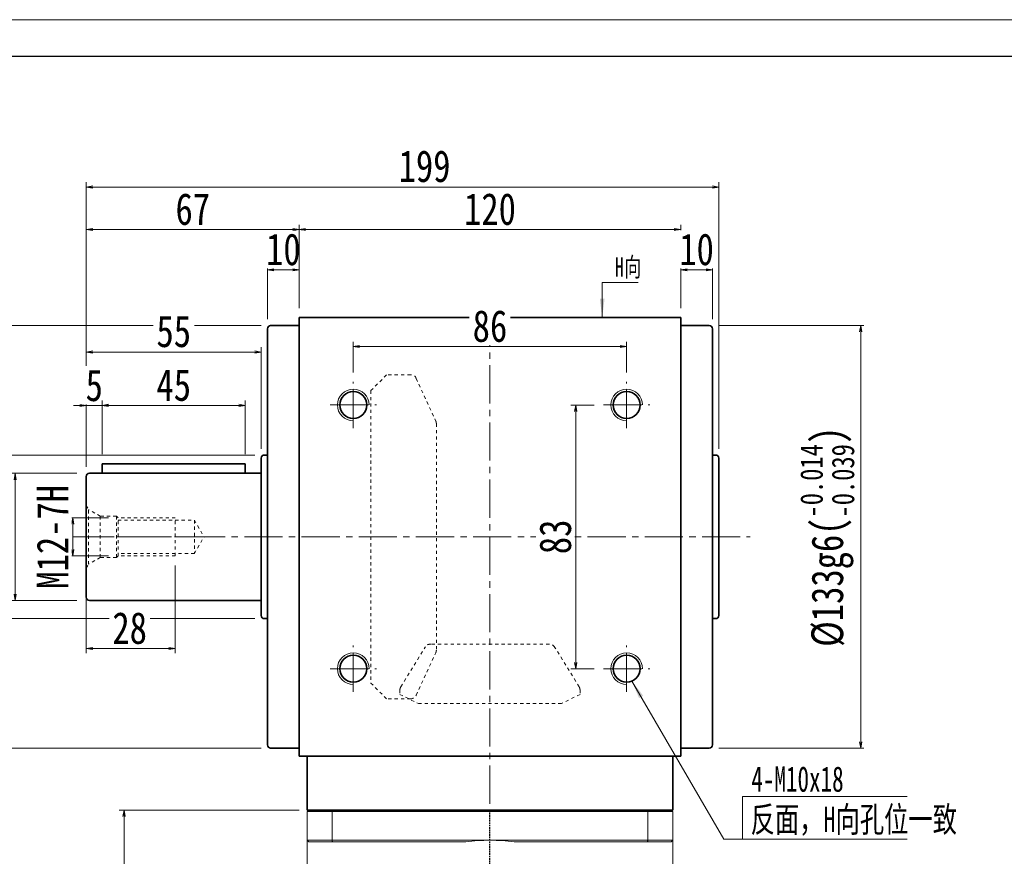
# Model space of a CAD drawing. Header units: millimetres. Extents: x -57 to 926, y -28 to 658.
# Tile 4 of 6: x 104 to 414, y 395 to 658. Entities that reach past the tile are written whole.
import ezdxf

# ---------------------------------------------------------------- set-up
doc = ezdxf.new("R2010")
doc.units = ezdxf.units.MM
for name, pattern in [('DASHED', [0.75, 0.5, -0.25]), ('点画线', [18, 12, -2, 2, -2]), ('虚线', [2, 1, -1])]:
    doc.linetypes.add(name, pattern=pattern)
for name, color, linetype, lineweight in [('EB0', 7, 'Continuous', 35), ('中心线层', 1, '点画线', 18), ('图框_外框线', 7, 'Continuous', 18), ('尺寸线层', 3, 'Continuous', 18), ('粗实线层', 7, 'Continuous', 35)]:
    doc.layers.add(name, color=color, linetype=linetype, lineweight=lineweight)
doc.styles.get("Standard").update_dxf_attribs({"font": 'SimSun.ttf'})
doc.styles.add('宋体', font='SimSun.ttf', dxfattribs={"width": 0.8})
doc.styles.add('标准', font='txt', dxfattribs={"width": 0.667})
doc.dimstyles.new('A水平标注$0', dxfattribs={"dimtxt": 3.5, "dimasz": 2, "dimexe": 1.5, "dimexo": 3, "dimgap": 1.1, "dimtad": 1, "dimtoh": 1, "dimdec": 4, "dimdsep": 46, "dimtxsty": '宋体', "dimblk": 'OPEN', "dimcen": 3, "dimclrd": 3, "dimclre": 3, "dimclrt": 6, "dimadec": 0, "dimazin": 0, "dimtm": 1e-09, "dimtfac": 1, "dimtdec": 4, "dimtix": 1, "dimtmove": 0, "dimatfit": 3, "dimldrblk": 'OPEN', "dimfxl": 1, "dimtfill": 1, "dimtfillclr": 256, "dimlwd": 13, "dimlwe": 13, "dimarcsym": 0})
doc.dimstyles.new('D直径标注φ25', dxfattribs={"dimtxt": 3.5, "dimasz": 2, "dimexe": 1, "dimexo": 3, "dimtad": 1, "dimtoh": 1, "dimdec": 1, "dimdsep": 46, "dimtxsty": '宋体', "dimblk": 'OPEN', "dimcen": 3, "dimclrd": 3, "dimclre": 3, "dimclrt": 130, "dimadec": 0, "dimazin": 0, "dimtm": 1e-09, "dimtfac": 1, "dimtdec": 1, "dimtmove": 0, "dimatfit": 0, "dimldrblk": 'OPEN', "dimfxl": 1, "dimtfill": 1, "dimtfillclr": 256, "dimlwd": 13, "dimlwe": 13, "dimarcsym": 0})
doc.dimstyles.new('螺孔(M8-7H)', dxfattribs={"dimtxt": 3.5, "dimasz": 2, "dimexe": 1.25, "dimexo": 3, "dimtad": 1, "dimtoh": 1, "dimdec": 4, "dimdsep": 46, "dimtxsty": '宋体', "dimblk": 'OPEN', "dimcen": 3, "dimclrd": 3, "dimclre": 3, "dimclrt": 2, "dimadec": 0, "dimazin": 0, "dimtm": 1e-09, "dimtfac": 1, "dimtdec": 4, "dimtmove": 0, "dimatfit": 3, "dimldrblk": 'OPEN', "dimfxl": 1, "dimtfill": 1, "dimtfillclr": 256, "dimlwd": 9, "dimlwe": 9, "dimarcsym": 0})

# ---------------------------------------------------------------- blocks, each defined once
blk = doc.blocks.new('_Open')
at = {"color": 0, "linetype": 'ByBlock', "lineweight": -2}
for p, q in [((-1, 0.17), (0, 0)), ((-1, -0.17), (0, 0)), ((0, 0), (-1, 0))]:
    blk.add_line(p, q, dxfattribs=at)
blk = doc.blocks.new('*D10')
at = {"layer": 'Defpoints', "color": 0, "transparency": 16777216}
for p in [(312.05, 592.09), (192.05, 564.36), (312.05, 564.36)]:
    blk.add_point(p, dxfattribs=at)
at = {"layer": '尺寸线层', "color": 3, "lineweight": 13, "transparency": 16777216}
for p, q in [((192.05, 567.36), (192.05, 593.59)), ((194.05, 592.09), (310.05, 592.09)), ((312.05, 567.36), (312.05, 593.59))]:
    blk.add_line(p, q, dxfattribs=at)
at = {"layer": '尺寸线层', "color": 3, "lineweight": 13, "transparency": 16777216, "xscale": 2, "yscale": 2, "zscale": 2}
for p, rotation in [((192.05, 592.09), 179.9999999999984), ((312.05, 592.09), 359.9999999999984)]:
    blk.add_blockref('_Open', p, dxfattribs=dict(at, rotation=rotation))
at = {"layer": '尺寸线层', "color": 6, "transparency": 16777216, "insert": (252.05, 598.48), "char_height": 10, "attachment_point": 5, "style": '宋体', "bg_fill": 3, "box_fill_scale": 1.1, "bg_fill_color": 257, "bg_fill_transparency": 0}
blk.add_mtext('120', dxfattribs=at)
blk = doc.blocks.new('*D11')
at = {"layer": 'Defpoints', "color": 0, "transparency": 16777216}
for p in [(182.05, 579.41), (192.05, 564.36), (182.05, 560.86)]:
    blk.add_point(p, dxfattribs=at)
at = {"layer": '尺寸线层', "color": 3, "lineweight": 13, "transparency": 16777216}
for p, q in [((182.05, 563.86), (182.05, 580.91)), ((190.05, 579.41), (184.05, 579.41)), ((192.05, 567.36), (192.05, 580.91))]:
    blk.add_line(p, q, dxfattribs=at)
at = {"layer": '尺寸线层', "color": 3, "lineweight": 13, "transparency": 16777216, "xscale": 2, "yscale": 2, "zscale": 2, "rotation": 180}
blk.add_blockref('_Open', (182.05, 579.41), dxfattribs=at)
at = {"layer": '尺寸线层', "color": 3, "lineweight": 13, "transparency": 16777216, "xscale": 2, "yscale": 2, "zscale": 2}
blk.add_blockref('_Open', (192.05, 579.41), dxfattribs=at)
at = {"layer": '尺寸线层', "color": 6, "transparency": 16777216, "insert": (187.05, 585.8), "char_height": 10, "attachment_point": 5, "style": '宋体', "bg_fill": 3, "box_fill_scale": 1.1, "bg_fill_color": 257, "bg_fill_transparency": 0}
blk.add_mtext('10', dxfattribs=at)
blk = doc.blocks.new('*D12')
at = {"layer": 'Defpoints', "color": 0, "transparency": 16777216}
for p in [(322.05, 579.41), (312.05, 564.36), (322.05, 560.86)]:
    blk.add_point(p, dxfattribs=at)
at = {"layer": '尺寸线层', "color": 3, "lineweight": 13, "transparency": 16777216}
for p, q in [((312.05, 567.36), (312.05, 580.91)), ((314.05, 579.41), (320.05, 579.41)), ((322.05, 563.86), (322.05, 580.91))]:
    blk.add_line(p, q, dxfattribs=at)
at = {"layer": '尺寸线层', "color": 3, "lineweight": 13, "transparency": 16777216, "xscale": 2, "yscale": 2, "zscale": 2, "rotation": 180}
blk.add_blockref('_Open', (312.05, 579.41), dxfattribs=at)
at = {"layer": '尺寸线层', "color": 3, "lineweight": 13, "transparency": 16777216, "xscale": 2, "yscale": 2, "zscale": 2}
blk.add_blockref('_Open', (322.05, 579.41), dxfattribs=at)
at = {"layer": '尺寸线层', "color": 6, "transparency": 16777216, "insert": (317.05, 585.8), "char_height": 10, "attachment_point": 5, "style": '宋体', "bg_fill": 3, "box_fill_scale": 1.1, "bg_fill_color": 257, "bg_fill_transparency": 0}
blk.add_mtext('10', dxfattribs=at)
blk = doc.blocks.new('*D13')
at = {"layer": 'Defpoints', "color": 0}
for p in [(324.05, 605.47), (324.05, 520.11), (125.05, 514.36)]:
    blk.add_point(p, dxfattribs=at)
at = {"layer": '尺寸线层', "color": 3, "lineweight": 13}
for p, q in [((125.05, 517.36), (125.05, 606.97)), ((127.05, 605.47), (322.05, 605.47)), ((324.05, 523.11), (324.05, 606.97))]:
    blk.add_line(p, q, dxfattribs=at)
at = {"layer": '尺寸线层', "color": 3, "lineweight": 13, "xscale": 2, "yscale": 2, "zscale": 2, "rotation": 180}
blk.add_blockref('_Open', (125.05, 605.47), dxfattribs=at)
at = {"layer": '尺寸线层', "color": 3, "lineweight": 13, "xscale": 2, "yscale": 2, "zscale": 2}
blk.add_blockref('_Open', (324.05, 605.47), dxfattribs=at)
at = {"layer": '尺寸线层', "color": 6, "insert": (231.47, 611.97), "char_height": 10, "attachment_point": 5, "style": '宋体', "bg_fill": 3, "box_fill_scale": 1.1, "bg_fill_color": 257, "bg_fill_transparency": 0}
blk.add_mtext('199', dxfattribs=at)
blk = doc.blocks.new('*D14')
at = {"layer": 'Defpoints', "color": 0, "transparency": 16777216}
for p in [(183.05, 561.86), (62.43, 428.86), (183.05, 428.86)]:
    blk.add_point(p, dxfattribs=at)
at = {"layer": '尺寸线层', "color": 3, "lineweight": 13, "transparency": 16777216}
for p, q in [((180.05, 561.86), (61.43, 561.86)), ((62.43, 559.86), (62.43, 430.86)), ((180.05, 428.86), (61.43, 428.86))]:
    blk.add_line(p, q, dxfattribs=at)
at = {"layer": '尺寸线层', "color": 3, "lineweight": 13, "transparency": 16777216, "xscale": 2, "yscale": 2, "zscale": 2}
for p, rotation in [((62.43, 561.86), 90), ((62.43, 428.86), 270)]:
    blk.add_blockref('_Open', p, dxfattribs=dict(at, rotation=rotation))
at = {"layer": '尺寸线层', "color": 130, "transparency": 16777216, "insert": (51.89, 495.36), "char_height": 10, "attachment_point": 5, "rotation": 90, "style": '宋体'}
blk.add_mtext('{\\A1;\\A1;%%C133g6({\\H0.707107x;\\S-0.014^ -0.039;})}', dxfattribs=at)
blk = doc.blocks.new('*D15')
at = {"layer": 'Defpoints', "color": 0, "transparency": 16777216}
for p in [(102.67, 515.36), (125.05, 515.36), (125.05, 475.36)]:
    blk.add_point(p, dxfattribs=at)
at = {"layer": '尺寸线层', "color": 3, "lineweight": 13, "transparency": 16777216}
for p, q in [((122.05, 515.36), (101.67, 515.36)), ((102.67, 477.36), (102.67, 513.36)), ((122.05, 475.36), (101.67, 475.36))]:
    blk.add_line(p, q, dxfattribs=at)
at = {"layer": '尺寸线层', "color": 3, "lineweight": 13, "transparency": 16777216, "xscale": 2, "yscale": 2, "zscale": 2}
for p, rotation in [((102.67, 515.36), 90), ((102.67, 475.36), 270)]:
    blk.add_blockref('_Open', p, dxfattribs=dict(at, rotation=rotation))
at = {"layer": '尺寸线层', "color": 130, "transparency": 16777216, "insert": (92.44, 495.36), "char_height": 10, "attachment_point": 5, "rotation": 90, "style": '宋体'}
blk.add_mtext('{\\A1;\\A1;%%C40h6({\\H0.707107x;\\S 0^ -0.016;})}', dxfattribs=at)
blk = doc.blocks.new('*D16')
at = {"layer": 'Defpoints', "color": 0}
for p in [(80.65, 521.11), (181.05, 521.11), (181.05, 469.61)]:
    blk.add_point(p, dxfattribs=at)
at = {"layer": '尺寸线层', "color": 3, "lineweight": 13}
for p, q in [((178.05, 521.11), (79.65, 521.11)), ((80.65, 471.61), (80.65, 519.11)), ((178.05, 469.61), (79.65, 469.61))]:
    blk.add_line(p, q, dxfattribs=at)
at = {"layer": '尺寸线层', "color": 3, "lineweight": 13, "xscale": 2, "yscale": 2, "zscale": 2}
for p, rotation in [((80.65, 521.11), 90), ((80.65, 469.61), 270)]:
    blk.add_blockref('_Open', p, dxfattribs=dict(at, rotation=rotation))
at = {"layer": '尺寸线层', "color": 130, "insert": (73.93, 495.36), "char_height": 10, "attachment_point": 5, "rotation": 90, "style": '宋体'}
blk.add_mtext('φ51.5', dxfattribs=at)
blk = doc.blocks.new('*D17')
at = {"layer": 'Defpoints', "color": 0, "transparency": 16777216}
for p in [(321.05, 561.86), (321.05, 428.86), (368.7, 428.86)]:
    blk.add_point(p, dxfattribs=at)
at = {"layer": '尺寸线层', "color": 3, "lineweight": 13, "transparency": 16777216}
for p, q in [((324.05, 561.86), (369.7, 561.86)), ((368.7, 559.86), (368.7, 430.86)), ((324.05, 428.86), (369.7, 428.86))]:
    blk.add_line(p, q, dxfattribs=at)
at = {"layer": '尺寸线层', "color": 3, "lineweight": 13, "transparency": 16777216, "xscale": 2, "yscale": 2, "zscale": 2}
for p, rotation in [((368.7, 561.86), 90), ((368.7, 428.86), 270)]:
    blk.add_blockref('_Open', p, dxfattribs=dict(at, rotation=rotation))
at = {"layer": '尺寸线层', "color": 130, "transparency": 16777216, "insert": (358.16, 495.36), "char_height": 10, "attachment_point": 5, "rotation": 90, "style": '宋体'}
blk.add_mtext('{\\A1;\\A1;%%C133g6({\\H0.707107x;\\S-0.014^ -0.039;})}', dxfattribs=at)
blk = doc.blocks.new('*D19')
at = {"layer": 'Defpoints', "color": 0, "transparency": 16777216}
for p in [(209.05, 555.27), (209.05, 544.11), (295.05, 544.11)]:
    blk.add_point(p, dxfattribs=at)
at = {"layer": '尺寸线层', "color": 3, "lineweight": 13, "transparency": 16777216}
for p, q in [((209.05, 547.11), (209.05, 556.77)), ((293.05, 555.27), (211.05, 555.27)), ((295.05, 547.11), (295.05, 556.77))]:
    blk.add_line(p, q, dxfattribs=at)
at = {"layer": '尺寸线层', "color": 3, "lineweight": 13, "transparency": 16777216, "xscale": 2, "yscale": 2, "zscale": 2, "rotation": 180}
blk.add_blockref('_Open', (209.05, 555.27), dxfattribs=at)
at = {"layer": '尺寸线层', "color": 3, "lineweight": 13, "transparency": 16777216, "xscale": 2, "yscale": 2, "zscale": 2}
blk.add_blockref('_Open', (295.05, 555.27), dxfattribs=at)
at = {"layer": '尺寸线层', "color": 6, "transparency": 16777216, "insert": (252.05, 561.66), "char_height": 10, "attachment_point": 5, "style": '宋体', "bg_fill": 3, "box_fill_scale": 1.1, "bg_fill_color": 257, "bg_fill_transparency": 0}
blk.add_mtext('86', dxfattribs=at)
blk = doc.blocks.new('*X5')
at = {"layer": '尺寸线层', "linetype": 'Continuous'}
blk.add_hatch(color=0, dxfattribs=at).paths.add_polyline_path([(-1.02, -11.08), (-1.77, -5.08), (-0.27, -5.08)], flags=0)
at = {"layer": '尺寸线层', "color": 0, "linetype": 'Continuous'}
blk.add_line((-1.02, -11.08), (-1.02, 0), dxfattribs=at)
at = {"layer": '尺寸线层', "color": 0}
for p, q in [((-1.02, 0), (0, 0)), ((0, 0), (10.33, 0)), ((0, 0), (0, 0))]:
    blk.add_line(p, q, dxfattribs=at)
at = {"layer": '尺寸线层', "color": 0, "insert": (3, 1.2), "char_height": 6, "width": 14.6581, "attachment_point": 7, "line_spacing_factor": 1.15057, "style": '标准'}
blk.add_mtext('\\T1.1;H向', dxfattribs=at)
blk = doc.blocks.new('*D22')
at = {"layer": 'Defpoints', "color": 0, "transparency": 16777216}
for p in [(125.05, 592.09), (192.05, 564.36), (125.05, 514.36)]:
    blk.add_point(p, dxfattribs=at)
at = {"layer": '尺寸线层', "color": 3, "lineweight": 13, "transparency": 16777216}
for p, q in [((125.05, 517.36), (125.05, 593.59)), ((190.05, 592.09), (127.05, 592.09)), ((192.05, 567.36), (192.05, 593.59))]:
    blk.add_line(p, q, dxfattribs=at)
at = {"layer": '尺寸线层', "color": 3, "lineweight": 13, "transparency": 16777216, "xscale": 2, "yscale": 2, "zscale": 2, "rotation": 180}
blk.add_blockref('_Open', (125.05, 592.09), dxfattribs=at)
at = {"layer": '尺寸线层', "color": 3, "lineweight": 13, "transparency": 16777216, "xscale": 2, "yscale": 2, "zscale": 2}
blk.add_blockref('_Open', (192.05, 592.09), dxfattribs=at)
at = {"layer": '尺寸线层', "color": 6, "transparency": 16777216, "insert": (158.55, 598.48), "char_height": 10, "attachment_point": 5, "style": '宋体', "bg_fill": 3, "box_fill_scale": 1.1, "bg_fill_color": 257, "bg_fill_transparency": 0}
blk.add_mtext('67', dxfattribs=at)
blk = doc.blocks.new('*D23')
at = {"layer": 'Defpoints', "color": 0, "transparency": 16777216}
for p in [(287.8, 536.86), (279.02, 453.86), (287.8, 453.86)]:
    blk.add_point(p, dxfattribs=at)
at = {"layer": '尺寸线层', "color": 3, "lineweight": 13, "transparency": 16777216}
for p, q in [((284.8, 536.86), (277.52, 536.86)), ((279.02, 534.86), (279.02, 455.86)), ((284.8, 453.86), (277.52, 453.86))]:
    blk.add_line(p, q, dxfattribs=at)
at = {"layer": '尺寸线层', "color": 3, "lineweight": 13, "transparency": 16777216, "xscale": 2, "yscale": 2, "zscale": 2}
for p, rotation in [((279.02, 536.86), 90), ((279.02, 453.86), 270)]:
    blk.add_blockref('_Open', p, dxfattribs=dict(at, rotation=rotation))
at = {"layer": '尺寸线层', "color": 6, "transparency": 16777216, "insert": (272.64, 495.36), "char_height": 10, "attachment_point": 5, "rotation": 90, "style": '宋体', "bg_fill": 3, "box_fill_scale": 1.1, "bg_fill_color": 257, "bg_fill_transparency": 0}
blk.add_mtext('83', dxfattribs=at)
blk = doc.blocks.new('*D24')
at = {"layer": 'Defpoints', "color": 0}
for p in [(180.05, 553.52), (180.05, 520.11), (125.05, 514.36)]:
    blk.add_point(p, dxfattribs=at)
at = {"layer": '尺寸线层', "color": 3, "lineweight": 13}
for p, q in [((125.05, 517.36), (125.05, 555.02)), ((180.05, 523.11), (180.05, 555.02)), ((127.05, 553.52), (178.05, 553.52))]:
    blk.add_line(p, q, dxfattribs=at)
at = {"layer": '尺寸线层', "color": 3, "lineweight": 13, "xscale": 2, "yscale": 2, "zscale": 2}
for p, rotation in [((125.05, 553.52), 179.9999999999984), ((180.05, 553.52), 359.9999999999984)]:
    blk.add_blockref('_Open', p, dxfattribs=dict(at, rotation=rotation))
at = {"layer": '尺寸线层', "color": 6, "insert": (152.55, 560.02), "char_height": 10, "attachment_point": 5, "style": '宋体', "bg_fill": 3, "box_fill_scale": 1.1, "bg_fill_color": 257, "bg_fill_transparency": 0}
blk.add_mtext('55', dxfattribs=at)
blk = doc.blocks.new('*D25')
at = {"layer": 'Defpoints', "color": 0, "transparency": 16777216}
for p in [(130.05, 536.69), (130.05, 518.36), (125.05, 514.36)]:
    blk.add_point(p, dxfattribs=at)
at = {"layer": '尺寸线层', "color": 3, "lineweight": 13, "transparency": 16777216}
for p, q in [((123.05, 536.69), (121.05, 536.69)), ((125.05, 517.36), (125.05, 538.19)), ((125.05, 536.69), (130.05, 536.69)), ((130.05, 521.36), (130.05, 538.19)), ((132.05, 536.69), (134.05, 536.69))]:
    blk.add_line(p, q, dxfattribs=at)
at = {"layer": '尺寸线层', "color": 3, "lineweight": 13, "transparency": 16777216, "xscale": 2, "yscale": 2, "zscale": 2}
blk.add_blockref('_Open', (125.05, 536.69), dxfattribs=at)
at = {"layer": '尺寸线层', "color": 3, "lineweight": 13, "transparency": 16777216, "xscale": 2, "yscale": 2, "zscale": 2, "rotation": 180}
blk.add_blockref('_Open', (130.05, 536.69), dxfattribs=at)
at = {"layer": '尺寸线层', "color": 6, "transparency": 16777216, "insert": (127.55, 543.02), "char_height": 10, "attachment_point": 5, "style": '宋体', "bg_fill": 3, "box_fill_scale": 1.1, "bg_fill_color": 257, "bg_fill_transparency": 0}
blk.add_mtext('5', dxfattribs=at)
blk = doc.blocks.new('*D26')
at = {"layer": 'Defpoints', "color": 0, "transparency": 16777216}
for p in [(175.05, 536.75), (130.05, 518.36), (175.05, 518.36)]:
    blk.add_point(p, dxfattribs=at)
at = {"layer": '尺寸线层', "color": 3, "lineweight": 13, "transparency": 16777216}
for p, q in [((130.05, 521.36), (130.05, 538.25)), ((132.05, 536.75), (173.05, 536.75)), ((175.05, 521.36), (175.05, 538.25))]:
    blk.add_line(p, q, dxfattribs=at)
at = {"layer": '尺寸线层', "color": 3, "lineweight": 13, "transparency": 16777216, "xscale": 2, "yscale": 2, "zscale": 2, "rotation": 180}
blk.add_blockref('_Open', (130.05, 536.75), dxfattribs=at)
at = {"layer": '尺寸线层', "color": 3, "lineweight": 13, "transparency": 16777216, "xscale": 2, "yscale": 2, "zscale": 2}
blk.add_blockref('_Open', (175.05, 536.75), dxfattribs=at)
at = {"layer": '尺寸线层', "color": 6, "transparency": 16777216, "insert": (152.55, 543.09), "char_height": 10, "attachment_point": 5, "style": '宋体', "bg_fill": 3, "box_fill_scale": 1.1, "bg_fill_color": 257, "bg_fill_transparency": 0}
blk.add_mtext('45', dxfattribs=at)
blk = doc.blocks.new('*D27')
at = {"layer": 'Defpoints', "color": 0, "transparency": 16777216}
for p in [(135.05, 501.36), (120.77, 489.36), (135.05, 489.36)]:
    blk.add_point(p, dxfattribs=at)
at = {"layer": '尺寸线层', "color": 3, "lineweight": 9, "transparency": 16777216}
for p, q in [((132.05, 501.36), (119.52, 501.36)), ((120.77, 499.36), (120.77, 491.36)), ((132.05, 489.36), (119.52, 489.36))]:
    blk.add_line(p, q, dxfattribs=at)
at = {"layer": '尺寸线层', "color": 3, "lineweight": 9, "transparency": 16777216, "xscale": 2, "yscale": 2, "zscale": 2}
for p, rotation in [((120.77, 501.36), 90), ((120.77, 489.36), 270)]:
    blk.add_blockref('_Open', p, dxfattribs=dict(at, rotation=rotation))
at = {"layer": '尺寸线层', "color": 2, "transparency": 16777216, "insert": (114.41, 495.36), "char_height": 10, "attachment_point": 5, "rotation": 90, "style": '宋体', "bg_fill": 3, "box_fill_scale": 1.1, "bg_fill_color": 257, "bg_fill_transparency": 0}
blk.add_mtext('M12-7H', dxfattribs=at)
blk = doc.blocks.new('M12螺纹中心孔_3')
at = {"layer": '中心线层', "linetype": '点画线', "lineweight": 18}
blk.add_line((40.79, 0), (-3.25, 0), dxfattribs=at)
at = {"layer": '粗实线层', "color": 6, "linetype": '虚线', "lineweight": 18}
for p, q in [((0, -9.9), (0, 9.9)), ((0, 9.9), (0.74, 8.61)), ((4.4, 6.5), (0.74, 8.61)), ((0.74, -8.61), (0.74, 8.61)), ((9.5, 6.5), (4.4, 6.5)), ((4.4, -6.5), (4.4, 6.5)), ((10, 6), (9.5, 6.5)), ((9.5, -6.5), (9.5, 6.5)), ((28, 6), (10, 6)), ((10, -6), (10, 6)), ((10, 5.25), (34, 5.25)), ((28, -6), (28, 6)), ((34, 5.25), (34, -5.25)), ((34, 5.25), (37.03, 0)), ((34, -5.25), (37.03, 0)), ((10, -6), (9.5, -6.5)), ((34, -5.25), (10, -5.25)), ((28, -6), (10, -6)), ((0, -9.9), (0.74, -8.61)), ((4.4, -6.5), (0.74, -8.61)), ((9.5, -6.5), (4.4, -6.5))]:
    blk.add_line(p, q, dxfattribs=at)
blk = doc.blocks.new('*D28')
at = {"layer": 'Defpoints', "color": 0, "transparency": 16777216}
for p in [(153.05, 489.36), (125.05, 482.36), (153.05, 460.21)]:
    blk.add_point(p, dxfattribs=at)
at = {"layer": '尺寸线层', "color": 3, "lineweight": 13, "transparency": 16777216}
for p, q in [((153.05, 486.36), (153.05, 458.71)), ((125.05, 479.36), (125.05, 458.71)), ((127.05, 460.21), (151.05, 460.21))]:
    blk.add_line(p, q, dxfattribs=at)
at = {"layer": '尺寸线层', "color": 3, "lineweight": 13, "transparency": 16777216, "xscale": 2, "yscale": 2, "zscale": 2, "rotation": 180}
blk.add_blockref('_Open', (125.05, 460.21), dxfattribs=at)
at = {"layer": '尺寸线层', "color": 3, "lineweight": 13, "transparency": 16777216, "xscale": 2, "yscale": 2, "zscale": 2}
blk.add_blockref('_Open', (153.05, 460.21), dxfattribs=at)
at = {"layer": '尺寸线层', "color": 6, "transparency": 16777216, "insert": (138.69, 466.6), "char_height": 10, "attachment_point": 5, "style": '宋体', "bg_fill": 3, "box_fill_scale": 1.1, "bg_fill_color": 257, "bg_fill_transparency": 0}
blk.add_mtext('28', dxfattribs=at)
blk = doc.blocks.new('*D39')
at = {"layer": 'Defpoints', "color": 0, "transparency": 16777216}
for p in [(195.05, 409.36), (136.93, 238.36), (187.45, 238.36)]:
    blk.add_point(p, dxfattribs=at)
at = {"layer": '尺寸线层', "color": 3, "lineweight": 13, "transparency": 16777216}
for p, q in [((192.05, 409.36), (135.43, 409.36)), ((136.93, 407.36), (136.93, 240.36)), ((184.45, 238.36), (135.43, 238.36))]:
    blk.add_line(p, q, dxfattribs=at)
at = {"layer": '尺寸线层', "color": 3, "lineweight": 13, "transparency": 16777216, "xscale": 2, "yscale": 2, "zscale": 2}
for p, rotation in [((136.93, 409.36), 90), ((136.93, 238.36), 270)]:
    blk.add_blockref('_Open', p, dxfattribs=dict(at, rotation=rotation))
at = {"layer": '尺寸线层', "color": 6, "transparency": 16777216, "insert": (130.43, 354.51), "char_height": 10, "attachment_point": 5, "rotation": 90, "style": '宋体', "bg_fill": 3, "box_fill_scale": 1.1, "bg_fill_color": 257, "bg_fill_transparency": 0}
blk.add_mtext('171', dxfattribs=at)

msp = doc.modelspace()

# ---------------------------------------------------------------- hatches: boundary and pattern name
at = {"layer": '尺寸线层', "linetype": 'Continuous'}
msp.add_hatch(color=0, dxfattribs=at).paths.add_polyline_path([(296.5781, 450.16768), (300.24585, 445.36038), (298.94966, 444.60547)], flags=0)

# ---------------------------------------------------------------- linework, layer by layer
at = {"color": 7, "linetype": 'Continuous', "lineweight": 15}
for p, q in [((192.04989, 426.36424), (193.04989, 426.36424)), ((202.53979, 409.36424), (195.04989, 409.36424)), ((301.55999, 409.36424), (202.53979, 409.36424)), ((309.04989, 409.36424), (301.55999, 409.36424)), ((194.54989, 408.86424), (202.35331, 408.86424)), ((194.54989, 408.86424), (194.54989, 399.86424)), ((202.35331, 408.86424), (301.74647, 408.86424)), ((202.35331, 399.86424), (202.35331, 408.86424)), ((301.74647, 408.86424), (301.74647, 399.86424)), ((301.74647, 408.86424), (309.54989, 408.86424)), ((309.54989, 399.86424), (309.54989, 408.86424)), ((202.35331, 399.86424), (194.54989, 399.86424)), ((252.04989, 399.86424), (202.35331, 399.86424)), ((301.74647, 399.86424), (252.04989, 399.86424)), ((309.54989, 399.86424), (301.74647, 399.86424)), ((195.04989, 399.36424), (202.53979, 399.36424)), ((202.53979, 399.36424), (244.48352, 399.36424)), ((259.61626, 399.36424), (301.55999, 399.36424)), ((301.55999, 399.36424), (309.04989, 399.36424))]:
    msp.add_line(p, q, dxfattribs=at)
at = {"color": 1, "linetype": 'DASHED'}
msp.add_line((252.04989, 235.50033), (252.04989, 409.36424), dxfattribs=at)
at = {"color": 7, "linetype": 'Continuous', "lineweight": 15}
for centre, radius, start, end in [((209.04989, 536.86424), 5, 0, 270), ((295.04989, 536.86424), 5, 0, 270), ((209.04989, 453.86424), 5, 0, 270), ((295.04989, 453.86424), 5, 0, 270), ((252.04989, 342.36424), 57.5, 90, 97.5614297), ((252.04989, 342.36424), 57.5, 82.4385703, 90)]:
    msp.add_arc(centre, radius, start, end, dxfattribs=at)
for points in [[(194.54989, 408.86424), (195.04989, 409.36424)], [(202.35331, 408.86424), (202.53979, 409.36424)], [(301.74647, 408.86424), (301.55999, 409.36424)], [(309.04989, 409.36424), (309.54989, 408.86424)], [(194.54989, 365.86424), (194.54989, 399.86424)], [(194.54989, 399.86424), (195.04989, 399.36424)], [(202.35331, 399.86424), (202.53979, 399.36424)], [(301.74647, 399.86424), (301.55999, 399.36424)], [(309.04989, 399.36424), (309.54989, 399.86424)], [(309.54989, 399.86424), (309.54989, 365.86424)]]:
    msp.add_open_spline(points, degree=1, dxfattribs=at)
at = {"layer": 'EB0'}
msp.add_line((309.54989, 409.36424), (194.54989, 409.36424), dxfattribs=at)
at = {"layer": '中心线层'}
for p, q in [((252.04989, 567.36424), (252.04989, 409.36424)), ((209.04989, 529.61424), (209.04989, 544.11424)), ((295.04989, 529.61424), (295.04989, 544.11424)), ((201.79989, 536.86424), (216.29989, 536.86424)), ((287.79989, 536.86424), (302.29989, 536.86424)), ((120.76962, 495.36424), (333.86241, 495.36424)), ((209.04989, 446.61424), (209.04989, 461.11424)), ((295.04989, 446.61424), (295.04989, 461.11424)), ((201.79989, 453.86424), (216.29989, 453.86424)), ((287.79989, 453.86424), (302.29989, 453.86424))]:
    msp.add_line(p, q, dxfattribs=at)
at = {"layer": '尺寸线层', "color": 0, "linetype": 'Continuous'}
msp.add_line((296.5781, 450.16768), (325.66093, 400.23244), dxfattribs=at)
at = {"layer": '尺寸线层', "color": 0}
for p, q in [((331.47271, 413.65395), (383.26249, 413.65395)), ((331.47271, 400.23244), (331.47271, 413.65395)), ((325.66093, 400.23244), (331.47271, 400.23244)), ((331.47271, 400.23244), (383.26249, 400.23244))]:
    msp.add_line(p, q, dxfattribs=at)
at = {"layer": '粗实线层'}
for p, q in [((192.04989, 564.36424), (312.04989, 564.36424)), ((192.04989, 564.36424), (192.04989, 426.36424)), ((312.04989, 426.36424), (312.04989, 564.36424)), ((182.04989, 429.86424), (182.04989, 560.86424)), ((183.04989, 561.86424), (192.04989, 561.86424)), ((312.04989, 561.86424), (321.04989, 561.86424)), ((322.04989, 560.86424), (322.04989, 429.86424)), ((181.04989, 521.11424), (182.04989, 521.11424)), ((180.04989, 470.61424), (180.04989, 520.11424)), ((126.04989, 475.36424), (180.04989, 475.36424)), ((182.04989, 469.61424), (181.04989, 469.61424)), ((322.04989, 469.61424), (323.04989, 469.61424)), ((322.04989, 469.61424), (323.04989, 469.61424)), ((192.04989, 428.86424), (183.04989, 428.86424)), ((321.04989, 428.86424), (312.04989, 428.86424)), ((312.04989, 426.36424), (192.04989, 426.36424)), ((194.54989, 409.36424), (194.54989, 426.36424)), ((309.54989, 409.36424), (309.54989, 426.36424))]:
    msp.add_line(p, q, dxfattribs=at)
at = {"layer": '粗实线层', "color": 6, "linetype": '虚线', "lineweight": 18}
for p, q in [((270.6952, 461.63004), (233.40458, 461.63004)), ((224.01613, 448.17808), (231.70082, 460.67752)), ((228.87981, 445.52274), (234.9967, 458.90374)), ((280.08365, 448.17808), (272.39896, 460.67752)), ((214.54989, 449.35424), (219.54989, 444.35424)), ((223.71989, 447.1306), (223.71989, 445.78294)), ((280.37989, 447.1306), (280.37989, 445.78294)), ((227.06086, 444.35424), (219.54989, 444.35424)), ((223.71989, 445.78294), (229.54989, 442.86773)), ((280.37989, 445.78294), (274.54989, 442.86773)), ((229.54989, 442.86773), (274.54989, 442.86773))]:
    msp.add_line(p, q, dxfattribs=at)
at = {"layer": '粗实线层'}
for centre in [(209.04989, 536.86424), (295.04989, 536.86424), (209.04989, 453.86424), (295.04989, 453.86424)]:
    msp.add_circle(centre, 4.25, dxfattribs=at)
for centre, start, end in [((183.04989, 560.86424), 90, 180), ((321.04989, 560.86424), 0, 90), ((181.04989, 520.11424), 90, 180), ((126.04989, 476.36424), 180, 270), ((181.04989, 470.61424), 180, 270), ((323.04989, 470.61424), 270, 359.9999999), ((323.04989, 470.61424), 270, 359.9999999), ((183.04989, 429.86424), 180, 270), ((321.04989, 429.86424), 270, 360)]:
    msp.add_arc(centre, 1, start, end, dxfattribs=at)
at = {"layer": '粗实线层', "color": 6, "linetype": '虚线', "lineweight": 18}
for centre, start, end in [((233.40458, 459.63004), 90, 148.4166667), ((270.6952, 459.63004), 31.5833333, 90), ((233.17774, 459.73525), 335.4333333, 0), ((225.71989, 447.1306), 148.4166667, 180), ((278.37989, 447.1306), 0, 31.5833333), ((227.06086, 446.35424), 270, 335.4333333)]:
    msp.add_arc(centre, 2, start, end, dxfattribs=at)

# ---------------------------------------------------------------- texts
at = {"layer": '尺寸线层', "color": 0, "style": '标准', "width": 0.667}
msp.add_text('4-M10x18', height=8, dxfattribs=at).set_placement((334.28976, 415.13242))
at = {"layer": '尺寸线层', "color": 0, "width": 0.7}
msp.add_text('反面，H向孔位一致', height=8, dxfattribs=at).set_placement((334.06107, 402.42673))

# ---------------------------------------------------------------- next in the draw order: dimensions: what is measured, and where the dimension line sits
at = {"layer": '尺寸线层'}
dim = msp.add_linear_dim(base=(312.04989, 592.08876), p1=(192.04989, 564.36424), p2=(312.04989, 564.36424), dimstyle='A水平标注$0', override={"dimtxt": 10, "dimgap": 1.5, "dimblk": 'Open', "dimtfill": 1, "dimtfillclr": 256}, dxfattribs=at)
dim.commit()
dim.dimension.update_dxf_attribs({"geometry": '*D10', "text_midpoint": (252.04989, 592.08876), "dimtype": 160})

# ---------------------------------------------------------------- next in the draw order: dimensions: what is measured, and where the dimension line sits
for base, p1, p2, picture, middle in [((182.04989, 579.41217), (192.04989, 564.36424), (182.04989, 560.86424), '*D11', (187.04989, 579.41217)), ((322.04989, 579.41217), (312.04989, 564.36424), (322.04989, 560.86424), '*D12', (317.04989, 579.41217))]:
    dim = msp.add_linear_dim(base=base, p1=p1, p2=p2, dimstyle='A水平标注$0', override={"dimtxt": 10, "dimgap": 1.5, "dimblk": 'Open', "dimtfill": 1, "dimtfillclr": 256}, dxfattribs=at)
    dim.commit()
    dim.dimension.update_dxf_attribs({"geometry": picture, "text_midpoint": middle, "dimtype": 160})

# ---------------------------------------------------------------- next in the draw order: dimensions: what is measured, and where the dimension line sits
dim = msp.add_linear_dim(base=(324.04989, 605.46709), p1=(125.04989, 514.36424), p2=(324.04989, 520.11424), dimstyle='A水平标注$0', override={"dimtxt": 10, "dimgap": 1.5, "dimblk": 'Open', "dimtfill": 1, "dimtfillclr": 256}, dxfattribs=at)
dim.commit()
dim.dimension.update_dxf_attribs({"geometry": '*D13', "text_midpoint": (231.47088, 605.46709), "dimtype": 160})

# ---------------------------------------------------------------- next in the draw order: linework, layer by layer
at = {"layer": '粗实线层', "color": 6, "linetype": '虚线', "lineweight": 18}
for p, q in [((214.54989, 541.37424), (214.54989, 449.35424)), ((235.17774, 530.99324), (235.17774, 459.73525))]:
    msp.add_line(p, q, dxfattribs=at)
at = {"layer": '粗实线层'}
for p, q in [((323.04989, 521.11424), (322.04989, 521.11424)), ((323.04989, 521.11424), (322.04989, 521.11424)), ((324.04989, 470.61424), (324.04989, 520.11424)), ((324.04989, 470.61424), (324.04989, 520.11424))]:
    msp.add_line(p, q, dxfattribs=at)
at = {"layer": '粗实线层', "color": 6, "linetype": '虚线', "lineweight": 18}
msp.add_arc((233.17774, 530.99324), 2, 0, 24.5666667, dxfattribs=at)
at = {"layer": '粗实线层'}
msp.add_arc((323.04989, 520.11424), 1, 0, 90, dxfattribs=at)
msp.add_arc((323.04989, 520.11424), 1, 0, 90, dxfattribs=at)

# ---------------------------------------------------------------- next in the draw order: dimensions: what is measured, and where the dimension line sits
at = {"layer": '尺寸线层'}
for base, p1, p2, angle, text, override, picture, middle in [((62.43475, 428.86424), (183.04989, 561.86424), (183.04989, 428.86424), 270, '{\\A1;\\A1;%%C133g6({\\H0.707107x;\\S-0.014^ -0.039;})}', {"dimtxt": 10, "dimgap": 1.5, "dimpost": 'φ<>', "dimtp": -0.014, "dimtm": 0.039, "dimtdec": 3, "dimtfill": 0}, '*D14', (62.43475, 495.36424)), ((368.70038, 428.86424), (321.04989, 561.86424), (321.04989, 428.86424), 270, '{\\A1;\\A1;%%C133g6({\\H0.707107x;\\S-0.014^ -0.039;})}', {"dimtxt": 10, "dimgap": 1.5, "dimpost": 'φ<>', "dimtp": -0.014, "dimtm": 0.039, "dimtdec": 3, "dimtfill": 0, "dimtzin": 8}, '*D17', (368.70038, 495.36424)), ((102.66658, 515.36424), (125.04989, 475.36424), (125.04989, 515.36424), 90, '{\\A1;\\A1;%%C40h6({\\H0.707107x;\\S 0^ -0.016;})}', {"dimtxt": 10, "dimgap": 1.5, "dimpost": 'φ<>', "dimtm": 0.016, "dimtdec": 3, "dimtfill": 0}, '*D15', (102.66658, 495.36424))]:
    dim = msp.add_linear_dim(base=base, p1=p1, p2=p2, angle=angle, text=text, dimstyle='D直径标注φ25', override=override, dxfattribs=at)
    dim.commit()
    dim.dimension.update_dxf_attribs({"geometry": picture, "text_midpoint": middle, "dimtype": 160})
dim = msp.add_linear_dim(base=(209.04989, 555.26958), p1=(295.04989, 544.11424), p2=(209.04989, 544.11424), dimstyle='A水平标注$0', override={"dimtxt": 10, "dimgap": 1.5, "dimblk": 'Open', "dimtfill": 1, "dimtfillclr": 256}, dxfattribs=at)
dim.commit()
dim.dimension.update_dxf_attribs({"geometry": '*D19', "text_midpoint": (252.04989, 555.26958), "dimtype": 160})
for base, p1, p2, angle, dimstyle, override, picture, middle in [((279.02402, 453.86424), (287.79989, 536.86424), (287.79989, 453.86424), 270, 'A水平标注$0', {"dimtxt": 10, "dimgap": 1.5, "dimblk": 'Open', "dimtfill": 1, "dimtfillclr": 256}, '*D23', (279.02402, 495.36424)), ((80.6549, 521.11424), (181.04989, 469.61424), (181.04989, 521.11424), 90, 'D直径标注φ25', {"dimtxt": 10, "dimgap": 1.5, "dimpost": 'φ<>', "dimtfill": 0}, '*D16', (80.6549, 495.36424))]:
    dim = msp.add_linear_dim(base=base, p1=p1, p2=p2, angle=angle, dimstyle=dimstyle, override=override, dxfattribs=at)
    dim.commit()
    dim.dimension.update_dxf_attribs({"geometry": picture, "text_midpoint": middle, "dimtype": 160})

# ---------------------------------------------------------------- next in the draw order: linework, layer by layer
at = {"layer": '粗实线层', "color": 6, "linetype": '虚线', "lineweight": 18}
for p, q in [((214.54989, 541.37424), (219.54989, 546.37424)), ((227.06086, 546.37424), (219.54989, 546.37424)), ((228.87981, 545.20575), (234.9967, 531.82475))]:
    msp.add_line(p, q, dxfattribs=at)
msp.add_arc((227.06086, 544.37424), 2, 24.5666667, 90, dxfattribs=at)

# ---------------------------------------------------------------- next in the draw order: block references
at = {"layer": '尺寸线层'}
msp.add_blockref('*X5', (288.38179, 575.4446), dxfattribs=at)

# ---------------------------------------------------------------- next in the draw order: dimensions: what is measured, and where the dimension line sits
dim = msp.add_linear_dim(base=(125.04989, 592.08876), p1=(192.04989, 564.36424), p2=(125.04989, 514.36424), dimstyle='A水平标注$0', override={"dimtxt": 10, "dimgap": 1.5, "dimblk": 'Open', "dimtfill": 1, "dimtfillclr": 256}, dxfattribs=at)
dim.commit()
dim.dimension.update_dxf_attribs({"geometry": '*D22', "text_midpoint": (158.54989, 592.08876), "dimtype": 160})

# ---------------------------------------------------------------- next in the draw order: linework, layer by layer
at = {"layer": '粗实线层'}
for p, q in [((130.04989, 518.36424), (130.04989, 515.36424)), ((130.04989, 518.36424), (175.04989, 518.36424)), ((175.04989, 518.36424), (175.04989, 515.36424)), ((125.04989, 514.36424), (125.04989, 476.36424)), ((180.04989, 515.36424), (126.04989, 515.36424))]:
    msp.add_line(p, q, dxfattribs=at)
msp.add_arc((126.04989, 514.36424), 1, 89.9999999, 179.9999999, dxfattribs=at)

# ---------------------------------------------------------------- next in the draw order: dimensions: what is measured, and where the dimension line sits
at = {"layer": '尺寸线层'}
dim = msp.add_linear_dim(base=(180.04989, 553.51642), p1=(125.04989, 514.36424), p2=(180.04989, 520.11424), dimstyle='A水平标注$0', override={"dimtxt": 10, "dimgap": 1.5, "dimblk": 'Open', "dimtfill": 1, "dimtfillclr": 256}, dxfattribs=at)
dim.commit()
dim.dimension.update_dxf_attribs({"geometry": '*D24', "text_midpoint": (152.54989, 553.51642), "dimtype": 160})

# ---------------------------------------------------------------- next in the draw order: dimensions: what is measured, and where the dimension line sits
dim = msp.add_linear_dim(base=(130.04989, 536.68892), p1=(125.04989, 514.36424), p2=(130.04989, 518.36424), dimstyle='A水平标注$0', override={"dimtxt": 10, "dimgap": 1.5, "dimblk": 'Open', "dimtfill": 1, "dimtfillclr": 256}, dxfattribs=at)
dim.commit()
dim.dimension.update_dxf_attribs({"geometry": '*D25', "text_midpoint": (127.54989, 536.68892), "dimtype": 160})

# ---------------------------------------------------------------- next in the draw order: dimensions: what is measured, and where the dimension line sits
dim = msp.add_linear_dim(base=(175.04989, 536.75378), p1=(130.04989, 518.36424), p2=(175.04989, 518.36424), dimstyle='A水平标注$0', override={"dimtxt": 10, "dimgap": 1.5, "dimblk": 'Open', "dimtfill": 1, "dimtfillclr": 256}, dxfattribs=at)
dim.commit()
dim.dimension.update_dxf_attribs({"geometry": '*D26', "text_midpoint": (152.54989, 536.75378), "dimtype": 160})

# ---------------------------------------------------------------- next in the draw order: dimensions: what is measured, and where the dimension line sits
dim = msp.add_linear_dim(base=(120.76962, 489.36424), p1=(135.04989, 501.36424), p2=(135.04989, 489.36424), angle=270, dimstyle='螺孔(M8-7H)', override={"dimtxt": 10, "dimgap": 1.5, "dimpost": 'M<>-7H'}, dxfattribs=at)
dim.commit()
dim.dimension.update_dxf_attribs({"geometry": '*D27', "text_midpoint": (120.76962, 495.36424), "dimtype": 160})

# ---------------------------------------------------------------- next in the draw order: block references
at = {"layer": '粗实线层'}
msp.add_blockref('M12螺纹中心孔_3', (125.04989, 495.36424), dxfattribs=at)

# ---------------------------------------------------------------- next in the draw order: dimensions: what is measured, and where the dimension line sits
at = {"layer": '尺寸线层'}
dim = msp.add_linear_dim(base=(153.04989, 460.20823), p1=(125.04989, 482.36424), p2=(153.04989, 489.36424), dimstyle='A水平标注$0', override={"dimtxt": 10, "dimgap": 1.5, "dimblk": 'Open', "dimtfill": 1, "dimtfillclr": 256}, dxfattribs=at)
dim.commit()
dim.dimension.update_dxf_attribs({"geometry": '*D28', "text_midpoint": (138.68526, 460.20823), "dimtype": 160})

# ---------------------------------------------------------------- next in the draw order: linework, layer by layer
at = {"layer": '图框_外框线', "color": 3}
msp.add_lwpolyline([(-51.68856, -27.89901), (918.47282, -27.89901), (918.47282, 658.14368), (-51.68856, 658.14368)], close=True, dxfattribs=at)
at = {"layer": '图框_外框线', "color": 3, "lineweight": 25}
msp.add_lwpolyline([(6.05914, -16.34947), (906.92328, -16.34947), (906.92328, 646.59414), (6.05914, 646.59414)], close=True, dxfattribs=at)

# ---------------------------------------------------------------- next in the draw order: dimensions: what is measured, and where the dimension line sits
at = {"layer": '尺寸线层'}
dim = msp.add_linear_dim(base=(136.92586, 238.36424), p1=(195.04989, 409.36424), p2=(187.44989, 238.36424), angle=90, dimstyle='A水平标注$0', override={"dimtxt": 10, "dimgap": 1.5, "dimblk": 'Open', "dimtfill": 1, "dimtfillclr": 256}, dxfattribs=at)
dim.commit()
dim.dimension.update_dxf_attribs({"geometry": '*D39', "text_midpoint": (136.92586, 354.50969), "dimtype": 160})

doc.saveas('drawing.dxf')
